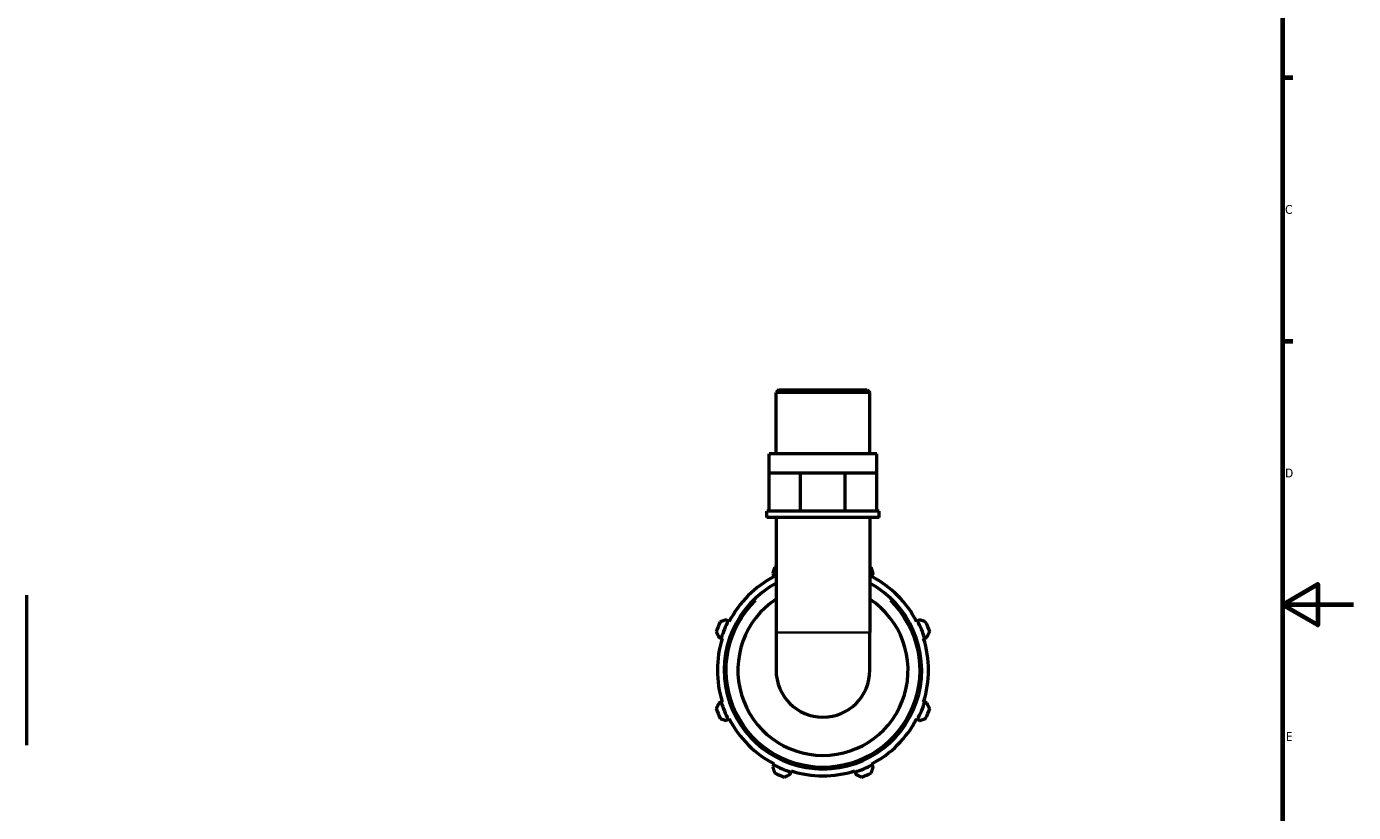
# Model space of a CAD drawing. Header units: millimetres. Extents: x 0 to 908, y 0 to 920.
# Tile 4 of 7: x 467 to 841, y 238 to 460. Entities that reach past the tile are written whole.
import ezdxf

# ---------------------------------------------------------------- set-up
doc = ezdxf.new("R2010")
doc.units = ezdxf.units.MM
for name, color, linetype, lineweight in [('Border (ISO)', 7, 'Continuous', 70), ('Visible (ISO)', 7, 'Continuous', 50), ('Visible Narrow (ISO)', 7, 'Continuous', 35)]:
    doc.layers.add(name, color=color, linetype=linetype, lineweight=lineweight)
doc.styles.add('Note Text (ISO)', font='tahoma.ttf')

# ---------------------------------------------------------------- blocks, each defined once
blk = doc.blocks.new('Borders Default Border')
at = {"layer": 'Border (ISO)'}
for p, q in [((821, 445.5), (823.9, 445.5)), ((821, 371.25), (823.9, 371.25))]:
    blk.add_line(p, q, dxfattribs=at)
at = {"layer": 'Border (ISO)', "flags": 128}
for points in [[(20, 20), (20, 574), (821, 574), (821, 20), (20, 20)], [(841, 297), (821, 297), (831, 302.77), (831, 291.23), (821, 297)]]:
    blk.add_lwpolyline(points, dxfattribs=at)
at = {"layer": 'Border (ISO)', "color": 232, "true_color": 0xca0064, "char_height": 2.5, "attachment_point": 7, "style": 'Note Text (ISO)'}
for s, insert in [('C', (821.73, 407.08)), ('D', (821.73, 332.88)), ('E', (821.94, 258.63))]:
    blk.add_mtext(s, dxfattribs=dict(at, insert=insert))

msp = doc.modelspace()

# ---------------------------------------------------------------- linework, layer by layer
at = {"layer": 'Visible (ISO)'}
for p, q in [((678.984, 357.572), (678.191, 356.779)), ((678.191, 339.572), (678.191, 356.779)), ((704.632, 356.779), (678.191, 356.779)), ((678.984, 357.572), (703.839, 357.572)), ((703.839, 357.572), (704.632, 356.779)), ((704.632, 339.572), (704.632, 356.779)), ((706.615, 339.572), (676.208, 339.572)), ((676.208, 334.172), (676.208, 339.572)), ((706.615, 334.172), (706.615, 339.572)), ((676.208, 334.172), (680.661, 334.172)), ((676.208, 323.372), (676.208, 334.172)), ((680.661, 334.172), (685.114, 334.172)), ((685.114, 334.172), (691.411, 334.172)), ((685.114, 323.372), (685.114, 334.172)), ((691.411, 334.172), (697.709, 334.172)), ((697.709, 334.172), (702.162, 334.172)), ((697.709, 323.372), (697.709, 334.172)), ((702.162, 334.172), (706.615, 334.172)), ((706.615, 323.372), (706.615, 334.172)), ((676.208, 323.372), (675.547, 323.372)), ((675.547, 321.572), (675.547, 323.372)), ((677.456, 323.372), (676.208, 323.372)), ((683.865, 323.372), (677.456, 323.372)), ((685.114, 323.372), (683.865, 323.372)), ((686.88, 323.372), (685.114, 323.372)), ((695.943, 323.372), (686.88, 323.372)), ((697.709, 323.372), (695.943, 323.372)), ((698.957, 323.372), (697.709, 323.372)), ((705.366, 323.372), (698.957, 323.372)), ((706.615, 323.372), (705.366, 323.372)), ((707.276, 323.372), (706.615, 323.372)), ((707.276, 321.572), (707.276, 323.372)), ((707.276, 321.572), (675.547, 321.572)), ((678.191, 321.572), (678.191, 289.148)), ((704.632, 321.572), (704.632, 289.148)), ((677.226, 305.821), (677.522, 305.253)), ((677.522, 305.253), (677.67, 304.969)), ((705.153, 304.969), (705.301, 305.253)), ((705.301, 305.253), (705.596, 305.821)), ((466.848, 299.676), (466.848, 257.467)), ((664.73, 292.461), (664.162, 292.757)), ((665.014, 292.313), (664.73, 292.461)), ((718.093, 292.461), (717.809, 292.313)), ((718.66, 292.757), (718.093, 292.461)), ((678.191, 289.148), (678.191, 278.572)), ((704.632, 278.572), (704.632, 289.148)), ((662.113, 287.809), (662.723, 287.617)), ((662.723, 287.617), (663.029, 287.521)), ((719.794, 287.521), (720.099, 287.617)), ((720.099, 287.617), (720.709, 287.809)), ((662.723, 269.527), (662.113, 269.334)), ((663.029, 269.623), (662.723, 269.527)), ((720.099, 269.527), (719.794, 269.623)), ((720.709, 269.334), (720.099, 269.527)), ((664.162, 264.387), (664.73, 264.682)), ((664.73, 264.682), (665.014, 264.83)), ((717.809, 264.83), (718.093, 264.682)), ((718.093, 264.682), (718.66, 264.387)), ((677.522, 251.891), (677.226, 251.323)), ((677.67, 252.174), (677.522, 251.891)), ((705.301, 251.891), (705.153, 252.174)), ((705.596, 251.323), (705.301, 251.891)), ((682.174, 249.274), (682.366, 249.884)), ((682.366, 249.884), (682.462, 250.189)), ((700.36, 250.189), (700.457, 249.884)), ((700.457, 249.884), (700.649, 249.274))]:
    msp.add_line(p, q, dxfattribs=at)
for radius, start, end in [(32, 114.40228, 115.20802), (32, 64.79198, 65.59772), (27.84, 118.35116, 61.64884), (29.76, 117.5, 152.5), (30.08, 116.0727, 117.5), (30.08, 62.5, 63.9273), (29.76, 27.5, 62.5), (24, 123.42563, 56.57437), (32, 154.79198, 160.20802), (30.08, 152.5, 162.5), (30.08, 17.5, 27.5), (32, 19.79198, 25.20802), (29.76, 162.5, 197.5), (29.76, 342.5, 17.5), (13.22, 180, 0), (30.08, 197.5, 207.5), (30.08, 332.5, 342.5), (32, 199.79198, 205.20802), (32, 334.79198, 340.20802), (29.76, 207.5, 242.5), (29.76, 297.5, 332.5), (30.08, 242.5, 252.5), (30.08, 287.5, 297.5), (32, 244.79198, 250.20802), (29.76, 252.5, 287.5), (32, 289.79198, 295.20802)]:
    msp.add_arc((691.411, 278.572), radius, start, end, dxfattribs=at)
for points, weights in [([(677.782, 307.524), (677.499, 306.655), (677.226, 305.821)], [1.01887259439, 1.01329853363, 1.00693231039]), ([(705.596, 305.821), (705.324, 306.655), (705.04, 307.524)], [1.00693231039, 1.01329853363, 1.01887259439]), ([(664.162, 292.757), (663.328, 292.484), (662.459, 292.201)], [1.00693231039, 1.01329853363, 1.01887259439]), ([(720.364, 292.201), (719.495, 292.484), (718.66, 292.757)], [1.01887259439, 1.01329853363, 1.00693231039]), ([(661.302, 289.407), (661.716, 288.592), (662.113, 287.809)], [1.01887259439, 1.01329853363, 1.00693231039]), ([(720.709, 287.809), (721.107, 288.592), (721.521, 289.407)], [1.00693231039, 1.01329853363, 1.01887259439]), ([(662.113, 269.334), (661.716, 268.552), (661.302, 267.736)], [1.00693231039, 1.01329853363, 1.01887259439]), ([(721.521, 267.736), (721.107, 268.552), (720.709, 269.334)], [1.01887259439, 1.01329853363, 1.00693231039]), ([(662.459, 264.943), (663.328, 264.659), (664.162, 264.387)], [1.01887259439, 1.01329853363, 1.00693231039]), ([(718.66, 264.387), (719.495, 264.659), (720.364, 264.943)], [1.00693231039, 1.01329853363, 1.01887259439]), ([(677.226, 251.323), (677.499, 250.488), (677.782, 249.619)], [1.00693231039, 1.01329853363, 1.01887259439]), ([(705.04, 249.619), (705.324, 250.488), (705.596, 251.323)], [1.01887259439, 1.01329853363, 1.00693231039]), ([(680.576, 248.462), (681.391, 248.876), (682.174, 249.274)], [1.01887259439, 1.01329853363, 1.00693231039]), ([(700.649, 249.274), (701.432, 248.876), (702.247, 248.462)], [1.00693231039, 1.01329853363, 1.01887259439])]:
    msp.add_rational_spline(points, weights, degree=2, dxfattribs=at)
at = {"layer": 'Visible Narrow (ISO)'}
msp.add_line((678.354, 289.148), (704.469, 289.148), dxfattribs=at)
msp.add_arc((691.411, 278.572), 27.2, 134.17303, 45.82697, dxfattribs=at)

# ---------------------------------------------------------------- block references
msp.add_blockref('Borders Default Border', (0, 0))

doc.saveas('drawing.dxf')
